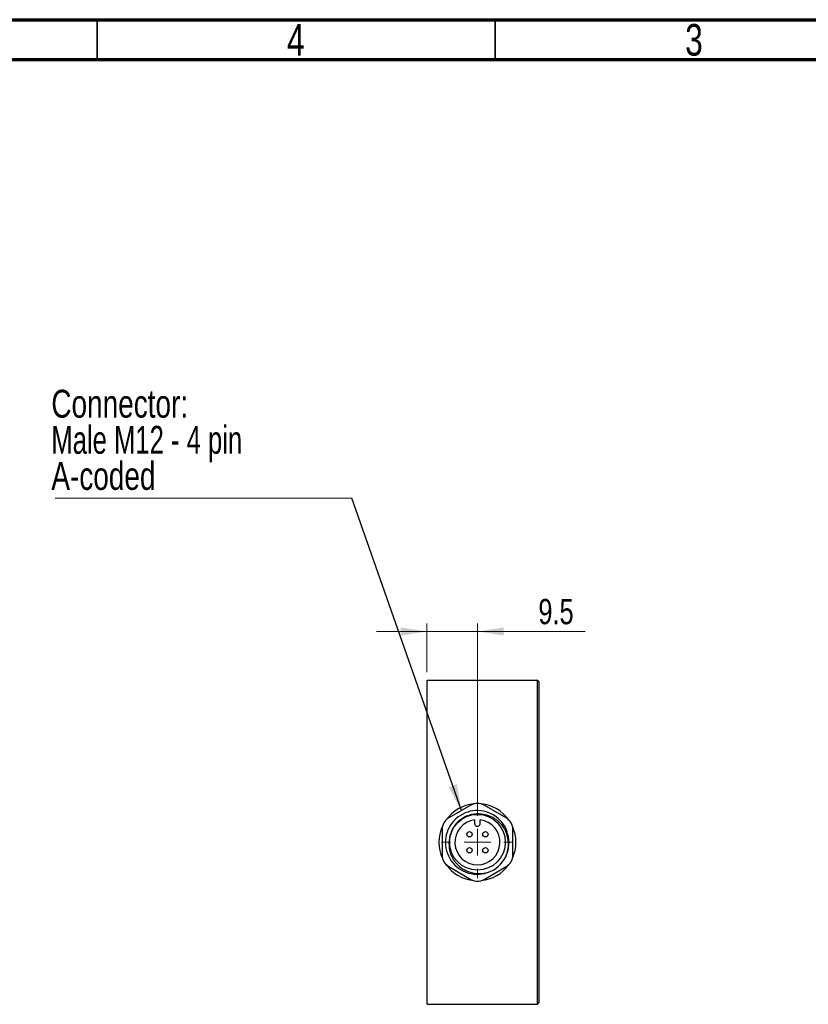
# Model space of a CAD drawing. Header units: millimetres. Extents: x 15 to 415, y 5 to 292.
# Tile 5 of 11: x 205 to 304, y 168 to 292. Entities that reach past the tile are written whole.
import ezdxf

# ---------------------------------------------------------------- set-up
doc = ezdxf.new("R2010")
doc.units = ezdxf.units.MM
doc.styles.add('SLDTEXTSTYLE0', font='TXT', dxfattribs={"width": 0.75})
doc.styles.add('SLDTEXTSTYLE1', font='TXT', dxfattribs={"width": 0.6875})
doc.dimstyles.new('SLDDIMSTYLE1', dxfattribs={"dimtxt": 3.175, "dimasz": 3.302, "dimexe": 0, "dimexo": 0.0625, "dimgap": 0.79375, "dimtad": 1, "dimdec": 1, "dimlfac": 1.5, "dimrnd": 1e-09, "dimzin": 12, "dimdsep": 46, "dimtxsty": 'SLDTEXTSTYLE0', "dimsah": 1, "dimcen": 0.09, "dimadec": 0, "dimazin": 3, "dimtfac": 1, "dimtdec": 1, "dimtmove": 0, "dimatfit": 0, "dimfxl": 1, "dimfrac": 2, "dimtolj": 1, "dimtzin": 12, "dimarcsym": 0})
doc.dimstyles.new('SLDDIMSTYLE2', dxfattribs={"dimtxt": 0.18, "dimasz": 3.302, "dimexe": 0, "dimexo": 0.0625, "dimgap": 0, "dimtad": 0, "dimtih": 1, "dimtoh": 1, "dimdec": 0, "dimrnd": 1e-09, "dimzin": 0, "dimdsep": 46, "dimtxsty": 'Standard', "dimsah": 1, "dimcen": 0.09, "dimadec": 0, "dimazin": 0, "dimtfac": 3.302, "dimtdec": 0, "dimtofl": 0, "dimtmove": 0, "dimatfit": 3, "dimfxl": 1, "dimfrac": 2, "dimtolj": 1, "dimtzin": 0, "dimarcsym": 0})

# ---------------------------------------------------------------- blocks, each defined once
blk = doc.blocks.new('_D_5')
at = {"color": 7, "linetype": 'Continuous', "lineweight": 0}
for p, q in [((256.43, 210.12), (256.43, 216.23)), ((262.77, 192.12), (262.77, 216.23)), ((256.43, 215.23), (250.08, 215.23)), ((262.77, 215.23), (256.43, 215.23)), ((262.77, 215.23), (276.28, 215.23))]:
    blk.add_line(p, q, dxfattribs=at)
at = {"color": 7, "linetype": 'Continuous', "lineweight": 18}
for points in [[(256.43, 215.23), (253.13, 215.74), (253.13, 214.72)], [(262.77, 215.23), (266.07, 214.72), (266.07, 215.74)]]:
    blk.add_solid(points, dxfattribs=at)
at = {"color": 7, "linetype": 'Continuous', "lineweight": 18, "insert": (270.42, 219.32), "char_height": 3.175, "attachment_point": 1, "style": 'SLDTEXTSTYLE0'}
blk.add_mtext('9.5', dxfattribs=at)
blk = doc.blocks.new('SW_NOTE_0_2')
at = {"color": 0, "linetype": 'Continuous', "lineweight": 0}
blk.add_line((-37.23, 0), (0, 0), dxfattribs=at)
at = {"color": 0, "linetype": 'Continuous', "lineweight": 0, "char_height": 3.5, "attachment_point": 1}
for s, insert, style in [('Connector:', (-37.72, 13.59), 'SLDTEXTSTYLE0'), ('Male M12 - 4 pin', (-37.72, 9.06), 'SLDTEXTSTYLE1'), ('A-coded', (-37.72, 4.53), 'SLDTEXTSTYLE0')]:
    blk.add_mtext(s, dxfattribs=dict(at, insert=insert, style=style))
blk = doc.blocks.new('SW_CENTERMARKSYMBOL_0')
at = {"color": 0, "linetype": 'Continuous', "lineweight": 18}
for p, q in [((0, 3.33), (0, 4.5)), ((0, 0), (0, 1.67)), ((-3.33, 0), (-4.5, 0)), ((0, 0), (-1.67, 0)), ((0, 0), (0, -1.67)), ((0, 0), (1.67, 0)), ((3.33, 0), (4.5, 0)), ((0, -3.33), (0, -4.5))]:
    blk.add_line(p, q, dxfattribs=at)

msp = doc.modelspace()

# ---------------------------------------------------------------- linework, layer by layer
at = {"color": 7, "linetype": 'Continuous', "lineweight": 70}
for p, q in [((15, 292), (415, 292)), ((20, 287), (410, 287))]:
    msp.add_line(p, q, dxfattribs=at)
at = {"color": 7, "linetype": 'Continuous', "lineweight": 35}
for p, q in [((215, 292), (215, 287)), ((215, 287), (215, 292)), ((265, 287), (265, 292))]:
    msp.add_line(p, q, dxfattribs=at)
at = {"color": 7, "linetype": 'Continuous', "lineweight": 25}
for p, q in [((256.4339, 209.1153), (270.3073, 209.1153)), ((256.4339, 168.4486), (256.4339, 209.1153)), ((270.3073, 168.4486), (270.3073, 209.1153)), ((270.4739, 208.9486), (270.3073, 209.1153)), ((270.4739, 208.9486), (270.4739, 168.6153)), ((261.9339, 193.4341), (259.155, 191.8297)), ((266.3795, 191.8297), (263.6006, 193.4341)), ((262.4339, 191.1153), (262.4339, 191.5956)), ((263.1006, 191.1153), (263.1006, 191.5956)), ((258.3217, 190.3863), (258.3217, 187.1775)), ((267.2129, 187.1775), (267.2129, 190.3863)), ((259.155, 185.7341), (261.9339, 184.1297)), ((263.6006, 184.1297), (266.3795, 185.7341)), ((256.4339, 168.4486), (270.3073, 168.4486)), ((270.4739, 168.6153), (270.3073, 168.4486))]:
    msp.add_line(p, q, dxfattribs=at)
for centre, radius in [((262.7673, 188.7819), 3.5), ((261.7673, 189.7819), 0.3333), ((263.7673, 189.7819), 0.3333), ((261.7673, 187.7819), 0.3333), ((263.7673, 187.7819), 0.3333)]:
    msp.add_circle(centre, radius, dxfattribs=at)
for centre, radius, start, end in [((262.7384, 188.7662), 3.9942, 335.473099, 288.574195), ((262.7673, 188.7819), 4.8333, 95.421791, 144.578209), ((262.7673, 191.9908), 1.6667, 60, 120), ((262.7673, 188.7819), 4.8333, 35.421791, 84.578209), ((259.9883, 190.3863), 1.6667, 120, 180), ((262.7673, 188.7819), 2.8333, 96.756327, 83.243673), ((265.5462, 190.3863), 1.6667, 0, 60), ((262.7673, 188.7819), 4.8333, 155.421791, 204.578209), ((262.7673, 191.1153), 0.3333, 180, 0), ((262.7673, 188.7819), 4.8333, 335.421791, 24.578209), ((259.9883, 187.1775), 1.6667, 180, 240), ((262.7673, 188.7819), 4, 288.110478, 333.110479), ((265.5462, 187.1775), 1.6667, 300, 0), ((262.7673, 188.7819), 4.8333, 215.421791, 264.578209), ((262.7673, 188.7819), 4.8333, 275.421791, 324.578209), ((262.7673, 185.5731), 1.6667, 240, 300)]:
    msp.add_arc(centre, radius, start, end, dxfattribs=at)
for points, knots in [([(263.0564, 192.3191), (262.8229, 192.3382), (262.5873, 192.3339), (262.1268, 192.2803), (261.9011, 192.2314), (261.5695, 192.1247), (261.4596, 192.0832), (261.246, 191.9904), (261.1421, 191.939), (260.8393, 191.7705), (260.649, 191.6389), (260.2923, 191.3361), (260.1311, 191.1691), (259.9157, 190.8978), (259.8483, 190.8038), (259.7222, 190.6084), (259.6634, 190.5065), (259.504, 190.1962), (259.4192, 189.9814), (259.2917, 189.5362), (259.2492, 189.3045), (259.2301, 189.071)], [0, 0, 0, 0, 0.125, 0.125, 0.25, 0.25, 0.3125, 0.3125, 0.375, 0.375, 0.5, 0.5, 0.625, 0.625, 0.6875, 0.6875, 0.75, 0.75, 0.875, 0.875, 1, 1, 1, 1]), ([(266.3348, 186.9728), (266.4591, 187.2583), (266.5482, 187.5534), (266.6302, 188.0105), (266.6487, 188.1657), (266.6673, 188.4741), (266.6676, 188.6283), (266.6417, 189.0903), (266.5859, 189.3994), (266.4498, 189.8392), (266.3956, 189.9828), (266.2696, 190.2638), (266.1971, 190.4021), (265.9566, 190.7996), (265.7669, 191.041), (265.4385, 191.3681), (265.321, 191.4716), (265.077, 191.6601), (264.9498, 191.7459), (264.6852, 191.901), (264.5479, 191.9703), (264.2627, 192.0917), (264.1156, 192.1433), (263.6714, 192.2681), (263.3678, 192.3133), (263.0564, 192.3191)], [0, 0, 0, 0, 0.125, 0.125, 0.1875, 0.1875, 0.25, 0.25, 0.375, 0.375, 0.4375, 0.4375, 0.5, 0.5, 0.625, 0.625, 0.6875, 0.6875, 0.75, 0.75, 0.8125, 0.8125, 0.875, 0.875, 1, 1, 1, 1]), ([(259.2301, 189.071), (259.185, 188.7611), (259.1819, 188.4517), (259.2351, 187.9883), (259.263, 187.8335), (259.3375, 187.5323), (259.3842, 187.3848), (259.4961, 187.096), (259.5618, 186.9539), (259.7107, 186.6798), (259.7933, 186.5488), (259.9739, 186.2984), (260.0721, 186.1791), (260.2839, 185.9522), (260.398, 185.844), (260.7546, 185.5448), (261.0134, 185.3762), (261.4337, 185.1703), (261.5779, 185.1103), (261.87, 185.009), (262.0185, 184.9674), (262.4715, 184.8695), (262.7863, 184.8412), (263.4027, 184.8574), (263.7082, 184.9005), (264.0107, 184.9801)], [0, 0, 0, 0, 0.125, 0.125, 0.1875, 0.1875, 0.25, 0.25, 0.3125, 0.3125, 0.375, 0.375, 0.4375, 0.4375, 0.5, 0.5, 0.625, 0.625, 0.6875, 0.6875, 0.75, 0.75, 0.875, 0.875, 1, 1, 1, 1])]:
    msp.add_open_spline(points, degree=3, knots=knots, dxfattribs=at)

# ---------------------------------------------------------------- block references
at = {"color": 7, "linetype": 'Continuous', "lineweight": 0}
for name, p in [('SW_NOTE_0_2', (246.9821, 231.9707)), ('SW_CENTERMARKSYMBOL_0', (262.7673, 188.7819))]:
    msp.add_blockref(name, p, dxfattribs=at)

# ---------------------------------------------------------------- texts
at = {"color": 7, "linetype": 'Continuous', "lineweight": 0, "char_height": 3.9688, "attachment_point": 2, "style": 'SLDTEXTSTYLE0'}
for s, insert in [('4', (239.96, 291.4544)), ('3', (289.96, 291.4544))]:
    msp.add_mtext(s, dxfattribs=dict(at, insert=insert))

# ---------------------------------------------------------------- dimensions: what is measured, and where the dimension line sits
at = {"color": 7, "linetype": 'Continuous', "lineweight": 18}
dim = msp.add_linear_dim(base=(256.4339, 215.2295), p1=(262.7673, 191.1153), p2=(256.4339, 209.1153), dimstyle='SLDDIMSTYLE1', dxfattribs=at)
dim.commit()
dim.dimension.update_dxf_attribs({"geometry": '_D_5', "text_midpoint": (273.3485, 215.2295), "dimtype": 160})

# ---------------------------------------------------------------- leaders
at = {"color": 7, "linetype": 'Continuous', "lineweight": 0}
msp.add_leader([(260.7601, 192.7564), (246.9821, 231.9707)], dimstyle='SLDDIMSTYLE2', dxfattribs=at)

doc.saveas('drawing.dxf')
